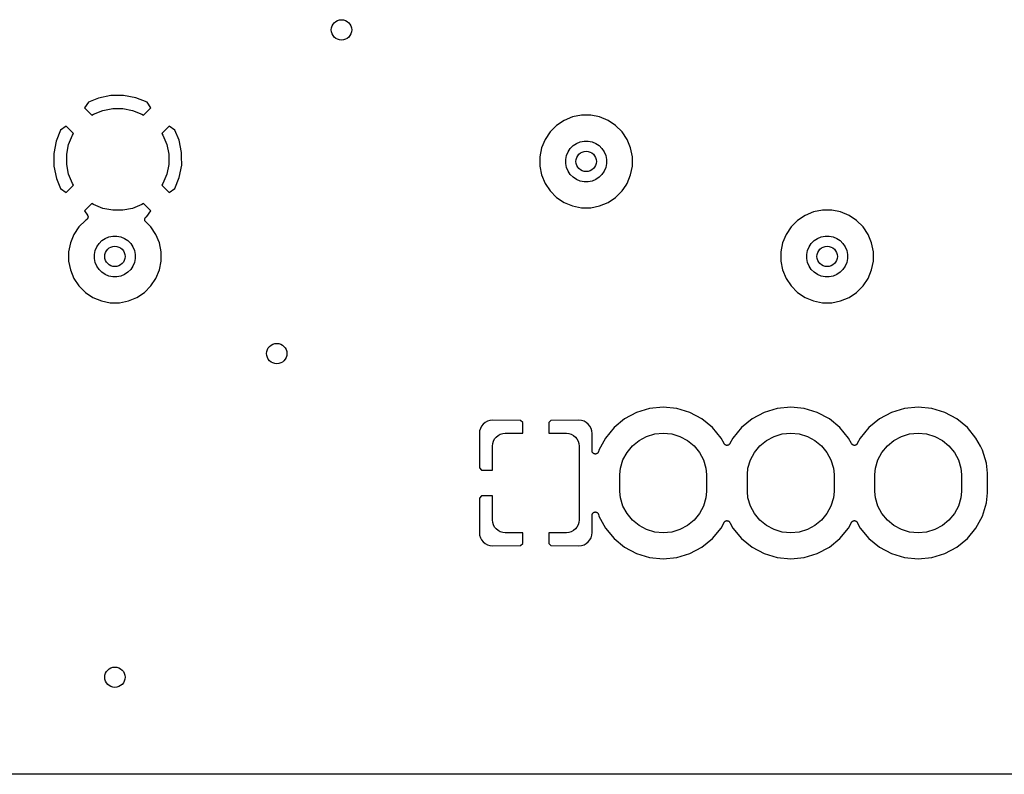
# Model space of a CAD drawing. Extents: x 1 to 139, y -76 to -1.
# Tile 9 of 13: x 67 to 86, y -76 to -61. Entities that reach past the tile are written whole.
import ezdxf

# ---------------------------------------------------------------- set-up
doc = ezdxf.new("R2010")
doc.units = 0
doc.header["$MEASUREMENT"] = 0
doc.layers.add('BLACK', color=7, linetype='CONTINUOUS')

msp = doc.modelspace()

# ---------------------------------------------------------------- linework, layer by layer
at = {"layer": 'BLACK', "linetype": 'CONTINUOUS'}
for p, q in [((68.2606, -62.2968), (68.0603, -62.3798)), ((68.5028, -62.2469), (68.2606, -62.2968)), ((68.7498, -62.2452), (68.5028, -62.2469)), ((68.9924, -62.2917), (68.7498, -62.2452)), ((69.2099, -62.38), (68.9924, -62.2917)), ((68.0603, -62.3798), (67.9829, -62.4887)), ((67.9829, -62.4887), (68.1294, -62.6352)), ((68.1613, -62.6138), (68.3433, -62.5384)), ((68.3433, -62.5384), (68.5365, -62.5)), ((68.5365, -62.5), (68.7335, -62.5)), ((68.7335, -62.5), (68.9267, -62.5384)), ((68.9267, -62.5384), (69.1087, -62.6138)), ((69.1406, -62.6352), (69.2871, -62.4887)), ((69.2871, -62.4887), (69.2099, -62.38)), ((68.1294, -62.6352), (68.1613, -62.6138)), ((69.1087, -62.6138), (69.1406, -62.6352)), ((77.393, -62.7365), (77.2443, -62.8359)), ((77.5582, -62.6681), (77.393, -62.7365)), ((77.7337, -62.6332), (77.5582, -62.6681)), ((77.9125, -62.6332), (77.7337, -62.6332)), ((78.088, -62.6681), (77.9125, -62.6332)), ((78.2532, -62.7365), (78.088, -62.6681)), ((78.4019, -62.8359), (78.2532, -62.7365)), ((67.515, -62.9251), (67.4267, -63.1426)), ((67.6237, -62.8479), (67.515, -62.9251)), ((67.7702, -62.9944), (67.6237, -62.8479)), ((69.6463, -62.8479), (69.4998, -62.9944)), ((69.7552, -62.9253), (69.6463, -62.8479)), ((69.8382, -63.1256), (69.7552, -62.9253)), ((77.2443, -62.8359), (77.1178, -62.9624)), ((78.5284, -62.9624), (78.4019, -62.8359)), ((67.4267, -63.1426), (67.3802, -63.3852)), ((67.6734, -63.2083), (67.7488, -63.0263)), ((67.7488, -63.0263), (67.7702, -62.9944)), ((69.4998, -62.9944), (69.5212, -63.0263)), ((69.5212, -63.0263), (69.5966, -63.2083)), ((69.8881, -63.3678), (69.8382, -63.1256)), ((77.0184, -63.1111), (76.95, -63.2763)), ((77.1178, -62.9624), (77.0184, -63.1111)), ((77.7064, -63.1566), (77.7837, -63.1412)), ((77.7837, -63.1412), (77.8625, -63.1412)), ((77.8625, -63.1412), (77.9398, -63.1566)), ((78.6278, -63.1111), (78.5284, -62.9624)), ((78.6962, -63.2763), (78.6278, -63.1111)), ((67.635, -63.4015), (67.6734, -63.2083)), ((69.5966, -63.2083), (69.635, -63.4015)), ((76.95, -63.2763), (76.9151, -63.4518)), ((77.4686, -63.3517), (77.5124, -63.2862)), ((77.5124, -63.2862), (77.5681, -63.2305)), ((77.5681, -63.2305), (77.6336, -63.1867)), ((77.6336, -63.1867), (77.7064, -63.1566)), ((77.9398, -63.1566), (78.0126, -63.1867)), ((78.0126, -63.1867), (78.0781, -63.2305)), ((78.0781, -63.2305), (78.1338, -63.2862)), ((78.1338, -63.2862), (78.1776, -63.3517)), ((78.7311, -63.4518), (78.6962, -63.2763)), ((67.3802, -63.3852), (67.3819, -63.6322)), ((67.635, -63.5985), (67.635, -63.4015)), ((69.635, -63.4015), (69.635, -63.5985)), ((69.8887, -63.4459), (69.8881, -63.3678)), ((69.8887, -63.446), (69.8887, -63.4459)), ((69.8898, -63.6148), (69.8887, -63.446)), ((76.9151, -63.4518), (76.9151, -63.6306)), ((77.4231, -63.5018), (77.4385, -63.4245)), ((77.4231, -63.5806), (77.4231, -63.5018)), ((77.4385, -63.4245), (77.4686, -63.3517)), ((78.1776, -63.3517), (78.2077, -63.4245)), ((78.2077, -63.4245), (78.2231, -63.5018)), ((78.2231, -63.5018), (78.2231, -63.5806)), ((78.7311, -63.6306), (78.7311, -63.4518)), ((67.3819, -63.6322), (67.4318, -63.8744)), ((67.6734, -63.7917), (67.635, -63.5985)), ((69.635, -63.5985), (69.5966, -63.7917)), ((69.8433, -63.8574), (69.8898, -63.6148)), ((76.9151, -63.6306), (76.95, -63.8061)), ((77.4385, -63.6579), (77.4231, -63.5806)), ((77.4686, -63.7307), (77.4385, -63.6579)), ((78.2077, -63.6579), (78.1776, -63.7307)), ((78.2231, -63.5806), (78.2077, -63.6579)), ((78.6962, -63.8061), (78.7311, -63.6306)), ((67.4318, -63.8744), (67.5148, -64.0747)), ((67.7488, -63.9737), (67.6734, -63.7917)), ((69.5966, -63.7917), (69.5212, -63.9737)), ((69.755, -64.0749), (69.8433, -63.8574)), ((76.95, -63.8061), (77.0184, -63.9713)), ((77.5124, -63.7962), (77.4686, -63.7307)), ((77.5681, -63.8519), (77.5124, -63.7962)), ((77.6336, -63.8957), (77.5681, -63.8519)), ((77.7064, -63.9258), (77.6336, -63.8957)), ((78.0126, -63.8957), (77.9398, -63.9258)), ((78.0781, -63.8519), (78.0126, -63.8957)), ((78.1338, -63.7962), (78.0781, -63.8519)), ((78.1776, -63.7307), (78.1338, -63.7962)), ((78.6278, -63.9713), (78.6962, -63.8061)), ((67.5148, -64.0747), (67.6237, -64.1521)), ((67.6237, -64.1521), (67.7702, -64.0056)), ((67.7702, -64.0056), (67.7488, -63.9737)), ((69.5212, -63.9737), (69.4998, -64.0056)), ((69.4998, -64.0056), (69.6463, -64.1521)), ((69.6463, -64.1521), (69.755, -64.0749)), ((77.0184, -63.9713), (77.1178, -64.12)), ((77.7837, -63.9412), (77.7064, -63.9258)), ((77.8625, -63.9412), (77.7837, -63.9412)), ((77.9398, -63.9258), (77.8625, -63.9412)), ((78.5284, -64.12), (78.6059, -64.004)), ((78.6059, -64.004), (78.6278, -63.9713)), ((78.6059, -64.004), (78.6059, -64.004)), ((77.1178, -64.12), (77.2443, -64.2465)), ((77.2443, -64.2465), (77.393, -64.3459)), ((78.2532, -64.3459), (78.4019, -64.2465)), ((78.4019, -64.2465), (78.5284, -64.12)), ((68.1294, -64.3648), (67.9829, -64.5113)), ((68.1613, -64.3862), (68.1294, -64.3648)), ((68.3433, -64.4616), (68.1613, -64.3862)), ((68.5365, -64.5), (68.3433, -64.4616)), ((68.7335, -64.5), (68.5365, -64.5)), ((68.9267, -64.4616), (68.7335, -64.5)), ((69.1087, -64.3862), (68.9267, -64.4616)), ((69.1406, -64.3648), (69.1087, -64.3862)), ((69.2871, -64.5113), (69.1406, -64.3648)), ((77.393, -64.3459), (77.5582, -64.4143)), ((77.5582, -64.4143), (77.7337, -64.4492)), ((77.7337, -64.4492), (77.9125, -64.4492)), ((77.9125, -64.4492), (78.088, -64.4143)), ((78.088, -64.4143), (78.2532, -64.3459)), ((82.4606, -64.497), (82.2851, -64.5319)), ((82.6394, -64.497), (82.4606, -64.497)), ((82.8149, -64.5319), (82.6394, -64.497)), ((67.9829, -64.5113), (68.0417, -64.5941)), ((68.0252, -64.6837), (68.0012, -64.6997)), ((68.0257, -64.6832), (68.0252, -64.6837)), ((68.0263, -64.6829), (68.0257, -64.6832)), ((68.0305, -64.6793), (68.0263, -64.6829)), ((68.0348, -64.6758), (68.0305, -64.6793)), ((68.0352, -64.6753), (68.0348, -64.6758)), ((68.0358, -64.6748), (68.0352, -64.6753)), ((68.0392, -64.6705), (68.0358, -64.6748)), ((68.0427, -64.6662), (68.0392, -64.6705)), ((68.0417, -64.5941), (68.0422, -64.5948)), ((68.0422, -64.5948), (68.0426, -64.5954)), ((68.0426, -64.5954), (68.043, -64.5959)), ((68.043, -64.6656), (68.0427, -64.6662)), ((68.043, -64.5959), (68.0456, -64.6008)), ((68.0434, -64.6651), (68.043, -64.6656)), ((68.0459, -64.6601), (68.0434, -64.6651)), ((68.0456, -64.6008), (68.0482, -64.6057)), ((68.0485, -64.6553), (68.0459, -64.6601)), ((68.0482, -64.6057), (68.0484, -64.6063)), ((68.0484, -64.6063), (68.0488, -64.6069)), ((68.0487, -64.6547), (68.0485, -64.6553)), ((68.0491, -64.654), (68.0487, -64.6547)), ((68.0488, -64.6069), (68.0503, -64.6122)), ((68.0506, -64.6487), (68.0491, -64.654)), ((68.0503, -64.6122), (68.052, -64.6175)), ((68.0522, -64.6435), (68.0506, -64.6487)), ((68.052, -64.6175), (68.0521, -64.6181)), ((68.0521, -64.6181), (68.0523, -64.6188)), ((68.0524, -64.6421), (68.0522, -64.6428)), ((68.0522, -64.6428), (68.0522, -64.6435)), ((68.0523, -64.6188), (68.0528, -64.6243)), ((68.0529, -64.6366), (68.0524, -64.6421)), ((68.0528, -64.6243), (68.0534, -64.6298)), ((68.0534, -64.6311), (68.0529, -64.6366)), ((68.0534, -64.6298), (68.0534, -64.6304)), ((68.0534, -64.6304), (68.0534, -64.6311)), ((69.1661, -64.68), (69.1668, -64.674)), ((69.1661, -64.6802), (69.1661, -64.68)), ((69.1661, -64.6804), (69.1661, -64.6802)), ((69.1667, -64.6863), (69.1661, -64.6804)), ((69.1672, -64.6924), (69.1667, -64.6863)), ((69.1668, -64.674), (69.1674, -64.668)), ((69.1672, -64.6925), (69.1672, -64.6924)), ((69.1673, -64.6927), (69.1672, -64.6925)), ((69.1689, -64.6984), (69.1673, -64.6927)), ((69.1674, -64.6679), (69.1675, -64.6677)), ((69.1674, -64.668), (69.1674, -64.6679)), ((69.1675, -64.6677), (69.1693, -64.6619)), ((69.1693, -64.6619), (69.171, -64.6562)), ((69.171, -64.6562), (69.1711, -64.656)), ((69.1711, -64.656), (69.1712, -64.6559)), ((69.1712, -64.6559), (69.1741, -64.6505)), ((69.1741, -64.6505), (69.1769, -64.6453)), ((69.1769, -64.6453), (69.177, -64.6452)), ((69.177, -64.6452), (69.1771, -64.645)), ((69.1771, -64.645), (69.1809, -64.6404)), ((69.1809, -64.6404), (69.1848, -64.6357)), ((69.1848, -64.6357), (69.1849, -64.6356)), ((69.1849, -64.6356), (69.185, -64.6355)), ((69.185, -64.6355), (69.1897, -64.6317)), ((69.1897, -64.6317), (69.1944, -64.6279)), ((69.1944, -64.6279), (69.1945, -64.6278)), ((69.1945, -64.6278), (69.1947, -64.6277)), ((69.1947, -64.6277), (69.1999, -64.6249)), ((69.1999, -64.6249), (69.2053, -64.622)), ((69.2053, -64.622), (69.2097, -64.6202)), ((69.2097, -64.6202), (69.2871, -64.5113)), ((82.1199, -64.6003), (81.9712, -64.6997)), ((82.2851, -64.5319), (82.1199, -64.6003)), ((82.9801, -64.6003), (82.8149, -64.5319)), ((83.1288, -64.6997), (82.9801, -64.6003)), ((67.8747, -64.8262), (67.7753, -64.9749)), ((68.0012, -64.6997), (67.8747, -64.8262)), ((69.1706, -64.7043), (69.1689, -64.6984)), ((69.1707, -64.7044), (69.1706, -64.7043)), ((69.1708, -64.7046), (69.1707, -64.7044)), ((69.1735, -64.7098), (69.1708, -64.7046)), ((69.1764, -64.7153), (69.1735, -64.7098)), ((69.1765, -64.7154), (69.1764, -64.7153)), ((69.1765, -64.7156), (69.1765, -64.7154)), ((69.1803, -64.7203), (69.1765, -64.7156)), ((69.1841, -64.725), (69.1803, -64.7203)), ((69.1843, -64.7252), (69.1841, -64.725)), ((69.1847, -64.7256), (69.1843, -64.7252)), ((69.1843, -64.7252), (69.1843, -64.7252)), ((69.1843, -64.7252), (69.1843, -64.7252)), ((69.2853, -64.8262), (69.1847, -64.7256)), ((69.3847, -64.9749), (69.2853, -64.8262)), ((81.8447, -64.8262), (81.7453, -64.9749)), ((81.9712, -64.6997), (81.8447, -64.8262)), ((83.2553, -64.8262), (83.1288, -64.6997)), ((83.3547, -64.9749), (83.2553, -64.8262)), ((67.7753, -64.9749), (67.7069, -65.1401)), ((68.325, -65.0943), (68.3905, -65.0505)), ((68.3905, -65.0505), (68.4633, -65.0204)), ((68.4633, -65.0204), (68.5406, -65.005)), ((68.5406, -65.005), (68.6194, -65.005)), ((68.6194, -65.005), (68.6967, -65.0204)), ((68.6967, -65.0204), (68.7695, -65.0505)), ((68.7695, -65.0505), (68.835, -65.0943)), ((69.4531, -65.1401), (69.3847, -64.9749)), ((81.7453, -64.9749), (81.6769, -65.1401)), ((82.295, -65.0943), (82.3605, -65.0505)), ((82.3605, -65.0505), (82.4333, -65.0204)), ((82.4333, -65.0204), (82.5106, -65.005)), ((82.5106, -65.005), (82.5894, -65.005)), ((82.5894, -65.005), (82.6667, -65.0204)), ((82.6667, -65.0204), (82.7395, -65.0505)), ((82.7395, -65.0505), (82.805, -65.0943)), ((83.4231, -65.1401), (83.3547, -64.9749)), ((67.7069, -65.1401), (67.672, -65.3156)), ((68.1954, -65.2883), (68.2255, -65.2155)), ((68.2255, -65.2155), (68.2693, -65.15)), ((68.2693, -65.15), (68.325, -65.0943)), ((68.835, -65.0943), (68.8907, -65.15)), ((68.8907, -65.15), (68.9345, -65.2155)), ((68.9345, -65.2155), (68.9646, -65.2883)), ((69.488, -65.3156), (69.4531, -65.1401)), ((81.6769, -65.1401), (81.642, -65.3156)), ((82.1654, -65.2883), (82.1955, -65.2155)), ((82.1955, -65.2155), (82.2393, -65.15)), ((82.2393, -65.15), (82.295, -65.0943)), ((82.805, -65.0943), (82.8607, -65.15)), ((82.8607, -65.15), (82.9045, -65.2155)), ((82.9045, -65.2155), (82.9346, -65.2883)), ((83.4573, -65.3119), (83.4231, -65.1401)), ((67.672, -65.3156), (67.672, -65.4944)), ((68.18, -65.3656), (68.1954, -65.2883)), ((68.18, -65.4444), (68.18, -65.3656)), ((68.1954, -65.5217), (68.18, -65.4444)), ((68.9646, -65.2883), (68.98, -65.3656)), ((68.98, -65.4444), (68.9646, -65.5217)), ((68.98, -65.3656), (68.98, -65.4444)), ((69.488, -65.4944), (69.488, -65.3156)), ((81.642, -65.3156), (81.642, -65.4944)), ((82.15, -65.3656), (82.1654, -65.2883)), ((82.15, -65.4444), (82.15, -65.3656)), ((82.1654, -65.5217), (82.15, -65.4444)), ((82.9346, -65.2883), (82.95, -65.3656)), ((82.95, -65.4444), (82.9346, -65.5217)), ((82.95, -65.3656), (82.95, -65.4444)), ((83.458, -65.3156), (83.4573, -65.3119)), ((83.4573, -65.3119), (83.4573, -65.3119)), ((83.458, -65.4944), (83.458, -65.3156)), ((67.672, -65.4944), (67.7069, -65.6699)), ((68.2255, -65.5945), (68.1954, -65.5217)), ((68.2693, -65.66), (68.2255, -65.5945)), ((68.325, -65.7157), (68.2693, -65.66)), ((68.8907, -65.66), (68.835, -65.7157)), ((68.9345, -65.5945), (68.8907, -65.66)), ((68.9646, -65.5217), (68.9345, -65.5945)), ((69.4531, -65.6699), (69.488, -65.4944)), ((81.642, -65.4944), (81.6769, -65.6699)), ((82.1955, -65.5945), (82.1654, -65.5217)), ((82.2393, -65.66), (82.1955, -65.5945)), ((82.295, -65.7157), (82.2393, -65.66)), ((82.8607, -65.66), (82.805, -65.7157)), ((82.9045, -65.5945), (82.8607, -65.66)), ((82.9346, -65.5217), (82.9045, -65.5945)), ((83.4231, -65.6699), (83.458, -65.4944)), ((67.7069, -65.6699), (67.7753, -65.8351)), ((67.7753, -65.8351), (67.8747, -65.9838)), ((68.3905, -65.7595), (68.325, -65.7157)), ((68.4633, -65.7896), (68.3905, -65.7595)), ((68.5406, -65.805), (68.4633, -65.7896)), ((68.6194, -65.805), (68.5406, -65.805)), ((68.6967, -65.7896), (68.6194, -65.805)), ((68.7695, -65.7595), (68.6967, -65.7896)), ((68.835, -65.7157), (68.7695, -65.7595)), ((69.2853, -65.9838), (69.3847, -65.8351)), ((69.3847, -65.8351), (69.4531, -65.6699)), ((81.6769, -65.6699), (81.7453, -65.8351)), ((81.7453, -65.8351), (81.8447, -65.9838)), ((82.3605, -65.7595), (82.295, -65.7157)), ((82.4333, -65.7896), (82.3605, -65.7595)), ((82.5106, -65.805), (82.4333, -65.7896)), ((82.5894, -65.805), (82.5106, -65.805)), ((82.6667, -65.7896), (82.5894, -65.805)), ((82.7395, -65.7595), (82.6667, -65.7896)), ((82.805, -65.7157), (82.7395, -65.7595)), ((83.2553, -65.9838), (83.3547, -65.8351)), ((83.3547, -65.8351), (83.4231, -65.6699)), ((67.8747, -65.9838), (68.0012, -66.1103)), ((69.1588, -66.1103), (69.2853, -65.9838)), ((81.8447, -65.9838), (81.9712, -66.1103)), ((83.1288, -66.1103), (83.2553, -65.9838)), ((68.0012, -66.1103), (68.1499, -66.2097)), ((68.1499, -66.2097), (68.3151, -66.2781)), ((68.8449, -66.2781), (69.0101, -66.2097)), ((69.0101, -66.2097), (69.1588, -66.1103)), ((81.9712, -66.1103), (82.1199, -66.2097)), ((82.1199, -66.2097), (82.2851, -66.2781)), ((82.8149, -66.2781), (82.9801, -66.2097)), ((82.9801, -66.2097), (83.1288, -66.1103)), ((68.3151, -66.2781), (68.4906, -66.313)), ((68.4906, -66.313), (68.6694, -66.313)), ((68.6694, -66.313), (68.8449, -66.2781)), ((82.2851, -66.2781), (82.4606, -66.313)), ((82.4606, -66.313), (82.6394, -66.313)), ((82.6394, -66.313), (82.8149, -66.2781)), ((79.335, -68.3604), (79.0688, -68.3866)), ((79.6012, -68.3866), (79.335, -68.3604)), ((81.835, -68.3604), (81.5688, -68.3866)), ((82.1012, -68.3866), (81.835, -68.3604)), ((84.335, -68.3604), (84.0688, -68.3866)), ((84.6012, -68.3866), (84.335, -68.3604)), ((78.8128, -68.4643), (78.5769, -68.5904)), ((79.0688, -68.3866), (78.8128, -68.4643)), ((79.8572, -68.4643), (79.6012, -68.3866)), ((80.0931, -68.5904), (79.8572, -68.4643)), ((81.3128, -68.4643), (81.0769, -68.5904)), ((81.5688, -68.3866), (81.3128, -68.4643)), ((82.3572, -68.4643), (82.1012, -68.3866)), ((82.5931, -68.5904), (82.3572, -68.4643)), ((83.8128, -68.4643), (83.5769, -68.5904)), ((84.0688, -68.3866), (83.8128, -68.4643)), ((84.8572, -68.4643), (84.6012, -68.3866)), ((85.0931, -68.5904), (84.8572, -68.4643)), ((75.7728, -68.7332), (75.7492, -68.7773)), ((75.8045, -68.6945), (75.7728, -68.7332)), ((75.8432, -68.6628), (75.8045, -68.6945)), ((75.8873, -68.6392), (75.8432, -68.6628)), ((75.9352, -68.6247), (75.8873, -68.6392)), ((75.988, -68.6195), (75.9352, -68.6247)), ((76.5388, -68.6209), (75.988, -68.6195)), ((76.581, -68.6632), (76.5388, -68.6209)), ((76.581, -68.875), (76.581, -68.6632)), ((77.1312, -68.6209), (77.089, -68.6632)), ((77.089, -68.6632), (77.089, -68.875)), ((77.682, -68.6195), (77.1312, -68.6209)), ((77.7348, -68.6247), (77.682, -68.6195)), ((77.7827, -68.6392), (77.7348, -68.6247)), ((77.8268, -68.6628), (77.7827, -68.6392)), ((77.8655, -68.6945), (77.8268, -68.6628)), ((77.8972, -68.7332), (77.8655, -68.6945)), ((77.9208, -68.7773), (77.8972, -68.7332)), ((78.5769, -68.5904), (78.3701, -68.7601)), ((80.2999, -68.7601), (80.0931, -68.5904)), ((81.0769, -68.5904), (80.8701, -68.7601)), ((82.7999, -68.7601), (82.5931, -68.5904)), ((83.5769, -68.5904), (83.3701, -68.7601)), ((85.2999, -68.7601), (85.0931, -68.5904)), ((75.7347, -68.8252), (75.7295, -68.878)), ((75.7295, -68.878), (75.7309, -69.5538)), ((75.7492, -68.7773), (75.7347, -68.8252)), ((76.0582, -68.9482), (76.0961, -68.9171)), ((76.0961, -68.9171), (76.1393, -68.894)), ((76.1393, -68.894), (76.1862, -68.8798)), ((76.1862, -68.8798), (76.235, -68.875)), ((76.235, -68.875), (76.581, -68.875)), ((77.089, -68.875), (77.435, -68.875)), ((77.435, -68.875), (77.4838, -68.8798)), ((77.4838, -68.8798), (77.5307, -68.894)), ((77.5307, -68.894), (77.5739, -68.9171)), ((77.5739, -68.9171), (77.6118, -68.9482)), ((77.9353, -68.8252), (77.9208, -68.7773)), ((77.9405, -68.878), (77.9353, -68.8252)), ((77.9398, -69.218), (77.9405, -68.878)), ((78.3701, -68.7601), (78.2004, -68.9669)), ((78.8605, -69.0148), (79.0081, -68.9359)), ((79.0081, -68.9359), (79.1684, -68.8873)), ((79.1684, -68.8873), (79.335, -68.8709)), ((79.335, -68.8709), (79.5016, -68.8873)), ((79.5016, -68.8873), (79.6619, -68.9359)), ((79.6619, -68.9359), (79.8095, -69.0148)), ((80.4696, -68.9669), (80.2999, -68.7601)), ((80.8701, -68.7601), (80.7004, -68.9669)), ((81.3605, -69.0148), (81.5081, -68.9359)), ((81.5081, -68.9359), (81.6684, -68.8873)), ((81.6684, -68.8873), (81.835, -68.8709)), ((81.835, -68.8709), (82.0016, -68.8873)), ((82.0016, -68.8873), (82.1619, -68.9359)), ((82.1619, -68.9359), (82.3095, -69.0148)), ((82.9696, -68.9669), (82.7999, -68.7601)), ((83.3701, -68.7601), (83.2004, -68.9669)), ((83.8605, -69.0148), (84.0081, -68.9359)), ((84.0081, -68.9359), (84.1684, -68.8873)), ((84.1684, -68.8873), (84.335, -68.8709)), ((84.335, -68.8709), (84.5016, -68.8873)), ((84.5016, -68.8873), (84.6619, -68.9359)), ((84.6619, -68.9359), (84.8095, -69.0148)), ((85.4696, -68.9669), (85.2999, -68.7601)), ((75.985, -69.125), (75.9898, -69.0762)), ((75.985, -69.596), (75.985, -69.125)), ((75.9898, -69.0762), (76.004, -69.0293)), ((76.004, -69.0293), (76.0271, -68.9861)), ((76.0271, -68.9861), (76.0582, -68.9482)), ((77.6118, -68.9482), (77.6429, -68.9861)), ((77.6429, -68.9861), (77.666, -69.0293)), ((77.666, -69.0293), (77.6802, -69.0762)), ((77.6802, -69.0762), (77.685, -69.125)), ((77.685, -69.125), (77.685, -70.575)), ((78.2004, -68.9669), (78.0743, -69.2028)), ((78.6248, -69.2505), (78.7311, -69.1211)), ((78.7311, -69.1211), (78.8605, -69.0148)), ((79.8095, -69.0148), (79.9389, -69.1211)), ((79.9389, -69.1211), (80.0452, -69.2505)), ((80.529, -69.078), (80.4696, -68.9669)), ((80.5324, -69.0832), (80.529, -69.078)), ((80.5357, -69.0881), (80.5324, -69.0832)), ((80.5358, -69.0882), (80.5357, -69.0881)), ((80.5359, -69.0883), (80.5358, -69.0882)), ((80.5403, -69.0927), (80.5359, -69.0883)), ((80.5444, -69.0969), (80.5403, -69.0927)), ((80.5445, -69.097), (80.5444, -69.0969)), ((80.5446, -69.0971), (80.5445, -69.097)), ((80.5497, -69.1005), (80.5446, -69.0971)), ((80.5547, -69.1039), (80.5497, -69.1005)), ((80.5548, -69.1039), (80.5547, -69.1039)), ((80.5549, -69.104), (80.5548, -69.1039)), ((80.5605, -69.1063), (80.5549, -69.104)), ((80.5661, -69.1087), (80.5605, -69.1063)), ((80.5662, -69.1087), (80.5661, -69.1087)), ((80.5664, -69.1088), (80.5662, -69.1087)), ((80.5723, -69.11), (80.5664, -69.1088)), ((80.5782, -69.1112), (80.5723, -69.11)), ((80.5784, -69.1112), (80.5782, -69.1112)), ((80.5785, -69.1112), (80.5784, -69.1112)), ((80.5845, -69.1113), (80.5785, -69.1112)), ((80.5906, -69.1113), (80.5845, -69.1113)), ((80.5908, -69.1113), (80.5906, -69.1113)), ((80.5909, -69.1113), (80.5908, -69.1113)), ((80.5967, -69.1102), (80.5909, -69.1113)), ((80.6028, -69.109), (80.5967, -69.1102)), ((80.6029, -69.109), (80.6028, -69.109)), ((80.6031, -69.109), (80.6029, -69.109)), ((80.6085, -69.1067), (80.6031, -69.109)), ((80.6143, -69.1044), (80.6085, -69.1067)), ((80.6144, -69.1043), (80.6143, -69.1044)), ((80.6145, -69.1043), (80.6144, -69.1043)), ((80.6196, -69.101), (80.6145, -69.1043)), ((80.6247, -69.0977), (80.6196, -69.101)), ((80.6248, -69.0976), (80.6247, -69.0977)), ((80.6249, -69.0975), (80.6248, -69.0976)), ((80.6293, -69.0932), (80.6249, -69.0975)), ((80.6336, -69.089), (80.6293, -69.0932)), ((80.6337, -69.0888), (80.6336, -69.0889)), ((80.6336, -69.0889), (80.6336, -69.089)), ((80.6372, -69.0837), (80.6337, -69.0888)), ((80.6406, -69.0788), (80.6372, -69.0837)), ((80.6407, -69.0786), (80.6406, -69.0788)), ((80.641, -69.078), (80.6407, -69.0785)), ((80.6407, -69.0785), (80.6407, -69.0785)), ((80.6407, -69.0785), (80.6407, -69.0786)), ((80.7004, -68.9669), (80.641, -69.078)), ((81.1248, -69.2505), (81.2311, -69.1211)), ((81.2311, -69.1211), (81.3605, -69.0148)), ((82.3095, -69.0148), (82.4389, -69.1211)), ((82.4389, -69.1211), (82.5452, -69.2505)), ((83.029, -69.078), (82.9696, -68.9669)), ((83.0324, -69.0832), (83.029, -69.078)), ((83.0357, -69.0881), (83.0324, -69.0832)), ((83.0358, -69.0882), (83.0357, -69.0881)), ((83.0359, -69.0883), (83.0358, -69.0882)), ((83.0403, -69.0927), (83.0359, -69.0883)), ((83.0444, -69.0969), (83.0403, -69.0927)), ((83.0445, -69.097), (83.0444, -69.0969)), ((83.0446, -69.0971), (83.0445, -69.097)), ((83.0497, -69.1005), (83.0446, -69.0971)), ((83.0547, -69.1039), (83.0497, -69.1005)), ((83.0548, -69.1039), (83.0547, -69.1039)), ((83.0549, -69.104), (83.0548, -69.1039)), ((83.0605, -69.1063), (83.0549, -69.104)), ((83.0661, -69.1087), (83.0605, -69.1063)), ((83.0662, -69.1087), (83.0661, -69.1087)), ((83.0664, -69.1088), (83.0662, -69.1087)), ((83.0723, -69.11), (83.0664, -69.1088)), ((83.0782, -69.1112), (83.0723, -69.11)), ((83.0784, -69.1112), (83.0782, -69.1112)), ((83.0785, -69.1112), (83.0784, -69.1112)), ((83.0845, -69.1113), (83.0785, -69.1112)), ((83.0906, -69.1113), (83.0845, -69.1113)), ((83.0908, -69.1113), (83.0906, -69.1113)), ((83.0909, -69.1113), (83.0908, -69.1113)), ((83.0967, -69.1102), (83.0909, -69.1113)), ((83.1028, -69.109), (83.0967, -69.1102)), ((83.1029, -69.109), (83.1028, -69.109)), ((83.1031, -69.109), (83.1029, -69.109)), ((83.1085, -69.1067), (83.1031, -69.109)), ((83.1143, -69.1044), (83.1085, -69.1067)), ((83.1144, -69.1043), (83.1143, -69.1044)), ((83.1145, -69.1043), (83.1144, -69.1043)), ((83.1196, -69.101), (83.1145, -69.1043)), ((83.1247, -69.0977), (83.1196, -69.101)), ((83.1248, -69.0976), (83.1247, -69.0977)), ((83.1249, -69.0975), (83.1248, -69.0976)), ((83.1293, -69.0932), (83.1249, -69.0975)), ((83.1336, -69.089), (83.1293, -69.0932)), ((83.1337, -69.0888), (83.1336, -69.0889)), ((83.1336, -69.0889), (83.1336, -69.089)), ((83.1372, -69.0837), (83.1337, -69.0888)), ((83.1406, -69.0788), (83.1372, -69.0837)), ((83.1407, -69.0786), (83.1406, -69.0788)), ((83.141, -69.078), (83.1407, -69.0785)), ((83.1407, -69.0785), (83.1407, -69.0785)), ((83.1407, -69.0785), (83.1407, -69.0786)), ((83.2004, -68.9669), (83.141, -69.078)), ((83.6248, -69.2505), (83.7311, -69.1211)), ((83.7311, -69.1211), (83.8605, -69.0148)), ((84.8095, -69.0148), (84.9389, -69.1211)), ((84.9389, -69.1211), (85.0452, -69.2505)), ((85.5568, -69.1299), (85.4696, -68.9669)), ((85.5957, -69.2028), (85.5568, -69.1299)), ((85.5568, -69.1299), (85.5568, -69.1299)), ((77.9401, -69.2211), (77.9398, -69.218)), ((77.9401, -69.2243), (77.9401, -69.2211)), ((77.9407, -69.2273), (77.9401, -69.2243)), ((77.941, -69.2303), (77.9407, -69.2273)), ((77.9419, -69.2334), (77.941, -69.2303)), ((77.9425, -69.2364), (77.9419, -69.2334)), ((77.9436, -69.2393), (77.9425, -69.2364)), ((77.9445, -69.2422), (77.9436, -69.2393)), ((77.946, -69.245), (77.9445, -69.2422)), ((77.9472, -69.2479), (77.946, -69.245)), ((77.9489, -69.2505), (77.9472, -69.2479)), ((77.9503, -69.2532), (77.9489, -69.2505)), ((77.9523, -69.2556), (77.9503, -69.2532)), ((77.954, -69.2582), (77.9523, -69.2556)), ((77.9562, -69.2604), (77.954, -69.2582)), ((77.9581, -69.2628), (77.9562, -69.2604)), ((77.9605, -69.2648), (77.9581, -69.2628)), ((77.9627, -69.267), (77.9605, -69.2648)), ((77.9653, -69.2687), (77.9627, -69.267)), ((77.9677, -69.2707), (77.9653, -69.2687)), ((77.9704, -69.2722), (77.9677, -69.2707)), ((77.973, -69.274), (77.9704, -69.2722)), ((77.9759, -69.2752), (77.973, -69.274)), ((77.9786, -69.2766), (77.9759, -69.2752)), ((77.9815, -69.2776), (77.9786, -69.2766)), ((77.9844, -69.2788), (77.9815, -69.2776)), ((77.9874, -69.2794), (77.9844, -69.2788)), ((77.9904, -69.2803), (77.9874, -69.2794)), ((77.9935, -69.2807), (77.9904, -69.2803)), ((77.9966, -69.2813), (77.9935, -69.2807)), ((77.9996, -69.2813), (77.9966, -69.2813)), ((78.0027, -69.2816), (77.9996, -69.2813)), ((78.0058, -69.2814), (78.0027, -69.2816)), ((78.009, -69.2814), (78.0058, -69.2814)), ((78.012, -69.2808), (78.009, -69.2814)), ((78.0151, -69.2805), (78.012, -69.2808)), ((78.0181, -69.2797), (78.0151, -69.2805)), ((78.0211, -69.2791), (78.0181, -69.2797)), ((78.024, -69.2779), (78.0211, -69.2791)), ((78.0269, -69.2771), (78.024, -69.2779)), ((78.0297, -69.2756), (78.0269, -69.2771)), ((78.0326, -69.2745), (78.0297, -69.2756)), ((78.0352, -69.2728), (78.0326, -69.2745)), ((78.0379, -69.2714), (78.0352, -69.2728)), ((78.0404, -69.2694), (78.0379, -69.2714)), ((78.043, -69.2677), (78.0404, -69.2694)), ((78.0452, -69.2655), (78.043, -69.2677)), ((78.0476, -69.2636), (78.0452, -69.2655)), ((78.0496, -69.2612), (78.0476, -69.2636)), ((78.0519, -69.259), (78.0496, -69.2612)), ((78.0536, -69.2565), (78.0519, -69.259)), ((78.0556, -69.2541), (78.0536, -69.2565)), ((78.0571, -69.2514), (78.0556, -69.2541)), ((78.0589, -69.2488), (78.0571, -69.2514)), ((78.0601, -69.246), (78.0589, -69.2488)), ((78.0616, -69.2433), (78.0601, -69.246)), ((78.0626, -69.2403), (78.0616, -69.2433)), ((78.0638, -69.2374), (78.0626, -69.2403)), ((78.0641, -69.2366), (78.0638, -69.2374)), ((78.0743, -69.2028), (78.0641, -69.2366)), ((78.5459, -69.3981), (78.6248, -69.2505)), ((80.0452, -69.2505), (80.1241, -69.3981)), ((81.0459, -69.3981), (81.1248, -69.2505)), ((82.5452, -69.2505), (82.6241, -69.3981)), ((83.5459, -69.3981), (83.6248, -69.2505)), ((85.0452, -69.2505), (85.1241, -69.3981)), ((85.6734, -69.4588), (85.5957, -69.2028)), ((78.4973, -69.5584), (78.5459, -69.3981)), ((80.1241, -69.3981), (80.1727, -69.5584)), ((80.9973, -69.5584), (81.0459, -69.3981)), ((82.6241, -69.3981), (82.6727, -69.5584)), ((83.4973, -69.5584), (83.5459, -69.3981)), ((85.1241, -69.3981), (85.1727, -69.5584)), ((85.693, -69.6583), (85.6734, -69.4588)), ((75.7309, -69.5538), (75.7732, -69.596)), ((75.7732, -69.596), (75.985, -69.596)), ((78.485, -69.6833), (78.4973, -69.5584)), ((78.485, -70.0167), (78.485, -69.6833)), ((80.1727, -69.5584), (80.185, -69.6833)), ((80.185, -69.6833), (80.185, -70.0167)), ((80.985, -69.6833), (80.9973, -69.5584)), ((80.985, -70.0167), (80.985, -69.6833)), ((82.6727, -69.5584), (82.685, -69.6833)), ((82.685, -69.6833), (82.685, -70.0167)), ((83.485, -69.6833), (83.4973, -69.5584)), ((83.485, -70.0167), (83.485, -69.6833)), ((85.1727, -69.5584), (85.185, -69.6833)), ((85.185, -69.6833), (85.185, -70.0167)), ((85.693, -70.0417), (85.693, -69.6583)), ((78.4973, -70.1416), (78.485, -70.0167)), ((80.185, -70.0167), (80.1727, -70.1416)), ((80.9973, -70.1416), (80.985, -70.0167)), ((82.685, -70.0167), (82.6727, -70.1416)), ((83.4973, -70.1416), (83.485, -70.0167)), ((85.185, -70.0167), (85.1727, -70.1416)), ((85.6734, -70.2412), (85.693, -70.0417)), ((75.7309, -70.1462), (75.7295, -70.822)), ((75.7732, -70.104), (75.7309, -70.1462)), ((75.985, -70.104), (75.7732, -70.104)), ((75.985, -70.575), (75.985, -70.104)), ((78.5459, -70.3019), (78.4973, -70.1416)), ((80.1727, -70.1416), (80.1241, -70.3019)), ((81.0459, -70.3019), (80.9973, -70.1416)), ((82.6727, -70.1416), (82.6241, -70.3019)), ((83.5459, -70.3019), (83.4973, -70.1416)), ((85.1727, -70.1416), (85.1241, -70.3019)), ((85.5957, -70.4972), (85.6734, -70.2412)), ((77.9398, -70.4811), (77.9401, -70.478)), ((77.9398, -70.482), (77.9398, -70.4811)), ((77.9405, -70.822), (77.9398, -70.482)), ((77.9401, -70.478), (77.9402, -70.4749)), ((77.9402, -70.4749), (77.9408, -70.4718)), ((77.9408, -70.4718), (77.9411, -70.4688)), ((77.9411, -70.4688), (77.9421, -70.4658)), ((77.9421, -70.4658), (77.9427, -70.4627)), ((77.9427, -70.4627), (77.9439, -70.4599)), ((77.9439, -70.4599), (77.9449, -70.457)), ((77.9449, -70.457), (77.9464, -70.4542)), ((77.9464, -70.4542), (77.9476, -70.4513)), ((77.9476, -70.4513), (77.9493, -70.4488)), ((77.9493, -70.4488), (77.9508, -70.4461)), ((77.9508, -70.4461), (77.9528, -70.4437)), ((77.9528, -70.4437), (77.9546, -70.4411)), ((77.9546, -70.4411), (77.9568, -70.4389)), ((77.9568, -70.4389), (77.9588, -70.4366)), ((77.9588, -70.4366), (77.9612, -70.4346)), ((77.9612, -70.4346), (77.9634, -70.4324)), ((77.9634, -70.4324), (77.966, -70.4307)), ((77.966, -70.4307), (77.9684, -70.4288)), ((77.9684, -70.4288), (77.9712, -70.4273)), ((77.9712, -70.4273), (77.9738, -70.4256)), ((77.9738, -70.4256), (77.9766, -70.4245)), ((77.9766, -70.4245), (77.9794, -70.423)), ((77.9794, -70.423), (77.9824, -70.4221)), ((77.9824, -70.4221), (77.9853, -70.421)), ((77.9853, -70.421), (77.9883, -70.4204)), ((77.9883, -70.4204), (77.9913, -70.4195)), ((77.9913, -70.4195), (77.9944, -70.4192)), ((77.9944, -70.4192), (77.9975, -70.4186)), ((77.9975, -70.4186), (78.0005, -70.4186)), ((78.0005, -70.4186), (78.0036, -70.4184)), ((78.0036, -70.4184), (78.0067, -70.4187)), ((78.0067, -70.4187), (78.0098, -70.4187)), ((78.0098, -70.4187), (78.0129, -70.4193)), ((78.0129, -70.4193), (78.0159, -70.4196)), ((78.0159, -70.4196), (78.0189, -70.4205)), ((78.0189, -70.4205), (78.022, -70.4212)), ((78.022, -70.4212), (78.0248, -70.4224)), ((78.0248, -70.4224), (78.0278, -70.4233)), ((78.0278, -70.4233), (78.0305, -70.4247)), ((78.0305, -70.4247), (78.0334, -70.426)), ((78.0334, -70.426), (78.036, -70.4277)), ((78.036, -70.4277), (78.0387, -70.4291)), ((78.0387, -70.4291), (78.0411, -70.4311)), ((78.0411, -70.4311), (78.0437, -70.4329)), ((78.0437, -70.4329), (78.0459, -70.4351)), ((78.0459, -70.4351), (78.0482, -70.437)), ((78.0482, -70.437), (78.0502, -70.4394)), ((78.0502, -70.4394), (78.0524, -70.4417)), ((78.0524, -70.4417), (78.0542, -70.4442)), ((78.0542, -70.4442), (78.0561, -70.4466)), ((78.0561, -70.4466), (78.0576, -70.4494)), ((78.0576, -70.4494), (78.0593, -70.452)), ((78.0593, -70.452), (78.0605, -70.4548)), ((78.0605, -70.4548), (78.0619, -70.4575)), ((78.0619, -70.4575), (78.0629, -70.4605)), ((78.0629, -70.4605), (78.0641, -70.4634)), ((78.0641, -70.4634), (78.0743, -70.4972)), ((78.6248, -70.4495), (78.5459, -70.3019)), ((78.7311, -70.5789), (78.6248, -70.4495)), ((80.0452, -70.4495), (79.9389, -70.5789)), ((80.1241, -70.3019), (80.0452, -70.4495)), ((81.1248, -70.4495), (81.0459, -70.3019)), ((81.2311, -70.5789), (81.1248, -70.4495)), ((82.5452, -70.4495), (82.4389, -70.5789)), ((82.6241, -70.3019), (82.5452, -70.4495)), ((83.6248, -70.4495), (83.5459, -70.3019)), ((83.7311, -70.5789), (83.6248, -70.4495)), ((85.0452, -70.4495), (84.9389, -70.5789)), ((85.1241, -70.3019), (85.0452, -70.4495)), ((75.9898, -70.6238), (75.985, -70.575)), ((76.004, -70.6707), (75.9898, -70.6238)), ((76.0271, -70.7139), (76.004, -70.6707)), ((77.666, -70.6707), (77.6429, -70.7139)), ((77.6802, -70.6238), (77.666, -70.6707)), ((77.685, -70.575), (77.6802, -70.6238)), ((78.0743, -70.4972), (78.2004, -70.7331)), ((78.8605, -70.6852), (78.7311, -70.5789)), ((79.9389, -70.5789), (79.8095, -70.6852)), ((80.4696, -70.7331), (80.529, -70.622)), ((80.529, -70.622), (80.5293, -70.6215)), ((80.5293, -70.6214), (80.5294, -70.6212)), ((80.5293, -70.6215), (80.5293, -70.6214)), ((80.5293, -70.6215), (80.5293, -70.6215)), ((80.5294, -70.6212), (80.5328, -70.6162)), ((80.5328, -70.6162), (80.5363, -70.6112)), ((80.5363, -70.6112), (80.5364, -70.6111)), ((80.5364, -70.611), (80.5407, -70.6069)), ((80.5364, -70.6111), (80.5364, -70.611)), ((80.5407, -70.6069), (80.5451, -70.6025)), ((80.5451, -70.6025), (80.5452, -70.6024)), ((80.5452, -70.6024), (80.5453, -70.6023)), ((80.5453, -70.6023), (80.5504, -70.599)), ((80.5504, -70.599), (80.5555, -70.5957)), ((80.5555, -70.5957), (80.5556, -70.5957)), ((80.5556, -70.5957), (80.5557, -70.5956)), ((80.5557, -70.5956), (80.5614, -70.5933)), ((80.5614, -70.5933), (80.5669, -70.591)), ((80.5669, -70.591), (80.5671, -70.591)), ((80.5671, -70.591), (80.5672, -70.591)), ((80.5672, -70.591), (80.5731, -70.5899)), ((80.5731, -70.5899), (80.5791, -70.5887)), ((80.5791, -70.5887), (80.5792, -70.5887)), ((80.5792, -70.5887), (80.5794, -70.5887)), ((80.5794, -70.5887), (80.5853, -70.5887)), ((80.5853, -70.5887), (80.5915, -70.5888)), ((80.5915, -70.5888), (80.5916, -70.5888)), ((80.5916, -70.5888), (80.5918, -70.5888)), ((80.5918, -70.5888), (80.5976, -70.59)), ((80.5976, -70.59), (80.6036, -70.5912)), ((80.6036, -70.5912), (80.6038, -70.5913)), ((80.6038, -70.5913), (80.6039, -70.5913)), ((80.6039, -70.5913), (80.6095, -70.5937)), ((80.6095, -70.5937), (80.6151, -70.596)), ((80.6151, -70.596), (80.6152, -70.5961)), ((80.6152, -70.5961), (80.6153, -70.5961)), ((80.6153, -70.5961), (80.6203, -70.5995)), ((80.6203, -70.5995), (80.6254, -70.6029)), ((80.6254, -70.6029), (80.6255, -70.603)), ((80.6255, -70.603), (80.6256, -70.6031)), ((80.6256, -70.6031), (80.6297, -70.6072)), ((80.6297, -70.6072), (80.6341, -70.6117)), ((80.6341, -70.6117), (80.6342, -70.6118)), ((80.6342, -70.6118), (80.6343, -70.6119)), ((80.6343, -70.6119), (80.6375, -70.6167)), ((80.6375, -70.6167), (80.641, -70.622)), ((80.641, -70.622), (80.7004, -70.7331)), ((81.3605, -70.6852), (81.2311, -70.5789)), ((82.4389, -70.5789), (82.3095, -70.6852)), ((82.9696, -70.7331), (83.029, -70.622)), ((83.029, -70.622), (83.0293, -70.6215)), ((83.0293, -70.6214), (83.0294, -70.6212)), ((83.0293, -70.6215), (83.0293, -70.6214)), ((83.0293, -70.6215), (83.0293, -70.6215)), ((83.0294, -70.6212), (83.0328, -70.6162)), ((83.0328, -70.6162), (83.0363, -70.6112)), ((83.0363, -70.6112), (83.0364, -70.6111)), ((83.0364, -70.611), (83.0407, -70.6069)), ((83.0364, -70.6111), (83.0364, -70.611)), ((83.0407, -70.6069), (83.0451, -70.6025)), ((83.0451, -70.6025), (83.0452, -70.6024)), ((83.0452, -70.6024), (83.0453, -70.6023)), ((83.0453, -70.6023), (83.0504, -70.599)), ((83.0504, -70.599), (83.0555, -70.5957)), ((83.0555, -70.5957), (83.0556, -70.5957)), ((83.0556, -70.5957), (83.0557, -70.5956)), ((83.0557, -70.5956), (83.0614, -70.5933)), ((83.0614, -70.5933), (83.0669, -70.591)), ((83.0669, -70.591), (83.0671, -70.591)), ((83.0671, -70.591), (83.0672, -70.591)), ((83.0672, -70.591), (83.0731, -70.5899)), ((83.0731, -70.5899), (83.0791, -70.5887)), ((83.0791, -70.5887), (83.0792, -70.5887)), ((83.0792, -70.5887), (83.0794, -70.5887)), ((83.0794, -70.5887), (83.0853, -70.5887)), ((83.0853, -70.5887), (83.0915, -70.5888)), ((83.0915, -70.5888), (83.0916, -70.5888)), ((83.0916, -70.5888), (83.0918, -70.5888)), ((83.0918, -70.5888), (83.0976, -70.59)), ((83.0976, -70.59), (83.1036, -70.5912)), ((83.1036, -70.5912), (83.1038, -70.5913)), ((83.1038, -70.5913), (83.1039, -70.5913)), ((83.1039, -70.5913), (83.1095, -70.5937)), ((83.1095, -70.5937), (83.1151, -70.596)), ((83.1151, -70.596), (83.1152, -70.5961)), ((83.1152, -70.5961), (83.1153, -70.5961)), ((83.1153, -70.5961), (83.1203, -70.5995)), ((83.1203, -70.5995), (83.1254, -70.6029)), ((83.1254, -70.6029), (83.1255, -70.603)), ((83.1255, -70.603), (83.1256, -70.6031)), ((83.1256, -70.6031), (83.1297, -70.6072)), ((83.1297, -70.6072), (83.1341, -70.6117)), ((83.1341, -70.6117), (83.1342, -70.6118)), ((83.1342, -70.6118), (83.1343, -70.6119)), ((83.1343, -70.6119), (83.1375, -70.6167)), ((83.1375, -70.6167), (83.141, -70.622)), ((83.141, -70.622), (83.2004, -70.7331)), ((83.8605, -70.6852), (83.7311, -70.5789)), ((84.9389, -70.5789), (84.8095, -70.6852)), ((85.4696, -70.7331), (85.5957, -70.4972)), ((75.7295, -70.822), (75.7347, -70.8748)), ((75.7347, -70.8748), (75.7492, -70.9227)), ((76.0582, -70.7518), (76.0271, -70.7139)), ((76.0961, -70.7829), (76.0582, -70.7518)), ((76.1393, -70.806), (76.0961, -70.7829)), ((76.1862, -70.8202), (76.1393, -70.806)), ((76.235, -70.825), (76.1862, -70.8202)), ((76.581, -70.825), (76.235, -70.825)), ((76.581, -71.0368), (76.581, -70.825)), ((77.435, -70.825), (77.089, -70.825)), ((77.089, -70.825), (77.089, -71.0368)), ((77.4838, -70.8202), (77.435, -70.825)), ((77.5307, -70.806), (77.4838, -70.8202)), ((77.5739, -70.7829), (77.5307, -70.806)), ((77.6118, -70.7518), (77.5739, -70.7829)), ((77.6429, -70.7139), (77.6118, -70.7518)), ((77.9208, -70.9227), (77.9353, -70.8748)), ((77.9353, -70.8748), (77.9405, -70.822)), ((78.2004, -70.7331), (78.3701, -70.9399)), ((79.0081, -70.7641), (78.8605, -70.6852)), ((79.1684, -70.8127), (79.0081, -70.7641)), ((79.335, -70.8291), (79.1684, -70.8127)), ((79.5016, -70.8127), (79.335, -70.8291)), ((79.6619, -70.7641), (79.5016, -70.8127)), ((79.8095, -70.6852), (79.6619, -70.7641)), ((80.2999, -70.9399), (80.4696, -70.7331)), ((80.7004, -70.7331), (80.8701, -70.9399)), ((81.5081, -70.7641), (81.3605, -70.6852)), ((81.6684, -70.8127), (81.5081, -70.7641)), ((81.835, -70.8291), (81.6684, -70.8127)), ((82.0016, -70.8127), (81.835, -70.8291)), ((82.1619, -70.7641), (82.0016, -70.8127)), ((82.3095, -70.6852), (82.1619, -70.7641)), ((82.7999, -70.9399), (82.9696, -70.7331)), ((83.2004, -70.7331), (83.3701, -70.9399)), ((84.0081, -70.7641), (83.8605, -70.6852)), ((84.1684, -70.8127), (84.0081, -70.7641)), ((84.335, -70.8291), (84.1684, -70.8127)), ((84.5016, -70.8127), (84.335, -70.8291)), ((84.6619, -70.7641), (84.5016, -70.8127)), ((84.8095, -70.6852), (84.6619, -70.7641)), ((85.2999, -70.9399), (85.4696, -70.7331)), ((75.7492, -70.9227), (75.7728, -70.9668)), ((75.7728, -70.9668), (75.8045, -71.0055)), ((75.8045, -71.0055), (75.8432, -71.0372)), ((75.8432, -71.0372), (75.8873, -71.0608)), ((75.8873, -71.0608), (75.9352, -71.0753)), ((76.5388, -71.0791), (76.581, -71.0368)), ((77.089, -71.0368), (77.1312, -71.0791)), ((77.7348, -71.0753), (77.7827, -71.0608)), ((77.7827, -71.0608), (77.8268, -71.0372)), ((77.8268, -71.0372), (77.8655, -71.0055)), ((77.8655, -71.0055), (77.8972, -70.9668)), ((77.8972, -70.9668), (77.9208, -70.9227)), ((78.3701, -70.9399), (78.5769, -71.1096)), ((80.0931, -71.1096), (80.2999, -70.9399)), ((80.8701, -70.9399), (81.0769, -71.1096)), ((82.5931, -71.1096), (82.7999, -70.9399)), ((83.3701, -70.9399), (83.5769, -71.1096)), ((85.0931, -71.1096), (85.2999, -70.9399)), ((75.9352, -71.0753), (75.988, -71.0805)), ((75.988, -71.0805), (76.5388, -71.0791)), ((77.1312, -71.0791), (77.682, -71.0805)), ((77.682, -71.0805), (77.7348, -71.0753)), ((78.5769, -71.1096), (78.8128, -71.2357)), ((78.8128, -71.2357), (79.0688, -71.3134)), ((79.6012, -71.3134), (79.8572, -71.2357)), ((79.8572, -71.2357), (80.0931, -71.1096)), ((81.0769, -71.1096), (81.3128, -71.2357)), ((81.3128, -71.2357), (81.5688, -71.3134)), ((82.1012, -71.3134), (82.3572, -71.2357)), ((82.3572, -71.2357), (82.5931, -71.1096)), ((83.5769, -71.1096), (83.8128, -71.2357)), ((83.8128, -71.2357), (84.0688, -71.3134)), ((84.6012, -71.3134), (84.8572, -71.2357)), ((84.8572, -71.2357), (85.0931, -71.1096)), ((79.0688, -71.3134), (79.335, -71.3396)), ((79.335, -71.3396), (79.6012, -71.3134)), ((81.5688, -71.3134), (81.835, -71.3396)), ((81.835, -71.3396), (82.1012, -71.3134)), ((84.0688, -71.3134), (84.335, -71.3396)), ((84.335, -71.3396), (84.6012, -71.3134)), ((133.538, -75.565), (6.16231, -75.565))]:
    msp.add_line(p, q, dxfattribs=at)
at = {"layer": 'BLACK'}
for centre in [(73.025, -60.96), (77.8231, -63.5412), (68.58, -65.405), (82.55, -65.405), (71.755, -67.31), (68.58, -73.66)]:
    msp.add_circle(centre, 0.2, dxfattribs=at)

doc.saveas('drawing.dxf')
